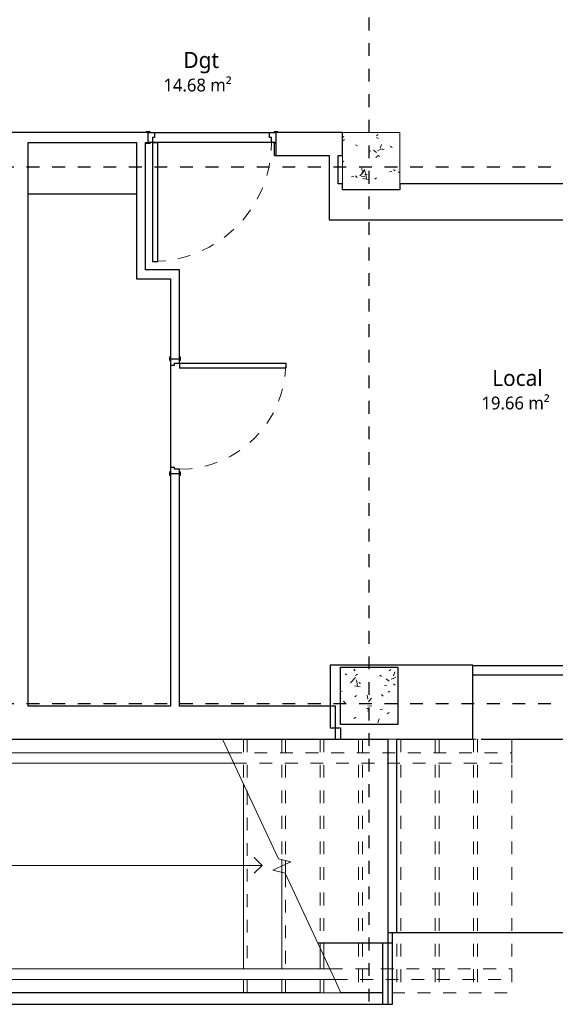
# Model space of a CAD drawing. Header units: metres. Extents: x -27.7 to 32.8, y -37.3 to -3.8.
# Tile 4 of 10: x 0.2 to 4.4, y -22.2 to -14.5. Entities that reach past the tile are written whole.
import ezdxf

# ---------------------------------------------------------------- set-up
doc = ezdxf.new("R2010")
doc.units = ezdxf.units.M
doc.linetypes.add('Ligne de quadrillage', pattern=[0.022225, 0.0127, -0.003175, 0.003175, -0.003175])
doc.linetypes.add('Tiret', pattern=[0.0025, 0.00125, -0.00125])
for name, color, linetype, lineweight in [('A-AREA-IDEN', 250, 'Continuous', 30), ('A-DOOR', 250, 'Continuous', 25), ('A-DOOR-FRAM', 250, 'Continuous', 25), ('A-FLOR', 250, 'Continuous', 25), ('A-FLOR-HRAL', 250, 'Continuous', 18), ('I-WALL', 250, 'Continuous', 25), ('S-COLS', 250, 'Continuous', 18), ('S-GRID', 250, 'Continuous', 30), ('S-STRS', 250, 'Continuous', 18), ('S-STRS-ANNO', 250, 'Continuous', 18), ('S-STRS-MBND', 250, 'Tiret', 18)]:
    doc.layers.add(name, color=color, linetype=linetype, lineweight=lineweight)
doc.styles.add('Trebuchet MS', font='trebuc.ttf', dxfattribs={"height": 0.125})
doc.styles.add('Trebuchet MS_2', font='trebuc.ttf', dxfattribs={"height": 0.1})
pattern_1 = [(50, (0, 0), (0.3647987, -0.031967), [0.038, -0.419]), (355, (0, 0), (-0.070921, 0.382637), [0.03, -0.335]), (100.451, (0.03, -0.003), (0.294358, 0.350205), [0.032, -0.356]), (46.184, (0, 0.102), (0.542072, -0.083569), [0.057, -0.629]), (96.636, (0.045, 0.095), (0.474956, 0.495204), [0.049, -0.534]), (351.184, (0, 0.102), (0.47449, 0.495128), [0.046, -0.503]), (21, (0.051, 0.076), (0.3035623, -0.204817), [0.038, -0.419]), (326, (0.051, 0.076), (0.1234774, 0.369045), [0.03, -0.335]), (71.451, (0.076, 0.059), (0.427234, 0.1635883), [0.032, -0.356]), (37.5, (0, 0), (0.0065432, 0.1688822), [0.017, -0.314, 0.017, -0.324, -0.337]), (37.5, (0, 0), (0.0065432, 0.1688822), [-0.672, 0.017, -0.32]), (7.5, (0, 0), (0.1340145, 0.2002052), [0.017, -0.177, 0.017, -0.307, -0.128]), (7.5, (0, 0), (0.1340145, 0.2002052), [-0.518, 0.017, -0.112]), (327.5, (-0.113, 0), (0.2712697, -0.0115642), [0.017, -0.11, 0.017, -0.379, -0.526]), (327.5, (-0.113, 0), (0.2712697, -0.0115642), [-0.523, 0.017, -0.509]), (317.5, (-0.164, 0), (0.2964495, 0.0511634), [0.017, -0.148, 0.017, -0.246, -0.373]), (317.5, (-0.164, 0), (0.2964495, 0.0511634), [-0.428, 0.017, -0.357])]

# ---------------------------------------------------------------- blocks, each defined once
blk = doc.blocks.new('Type de main courante - Main courante_Interne_-V1-Demi-niveau')
at = {"layer": 'A-FLOR-HRAL'}
for p, q in [((-2.0195, -20.2003), (-2.0195, -20.2009)), ((-2.0195, -20.2003), (1.8739, -20.2003)), ((1.9118, -20.2815), (1.8739, -20.2003)), ((-2.0195, -20.2809), (-2.0195, -20.2815)), ((-2.0195, -20.2815), (1.9118, -20.2815))]:
    blk.add_line(p, q, dxfattribs=at)
at = {"layer": 'A-FLOR-HRAL', "linetype": 'Tiret'}
for p, q in [((1.8739, -20.2003), (4.0874, -20.2003)), ((4.0874, -20.2003), (4.0874, -20.2815)), ((1.9118, -20.2815), (4.0874, -20.2815))]:
    blk.add_line(p, q, dxfattribs=at)
blk = doc.blocks.new('Type de main courante - Main courante_Interne_-V2-Demi-niveau')
at = {"layer": 'A-FLOR-HRAL'}
for p, q in [((-2.0195, -21.8926), (-2.0195, -21.8932)), ((-2.0195, -21.8926), (2.663, -21.8926)), ((2.7009, -21.9738), (2.663, -21.8926)), ((-2.0195, -21.9732), (-2.0195, -21.9738)), ((-2.0195, -21.9738), (2.7009, -21.9738))]:
    blk.add_line(p, q, dxfattribs=at)
at = {"layer": 'A-FLOR-HRAL', "linetype": 'Tiret'}
for p, q in [((2.663, -21.8926), (4.0874, -21.8926)), ((4.0874, -21.8926), (4.0874, -21.9738)), ((2.7009, -21.9738), (4.0874, -21.9738))]:
    blk.add_line(p, q, dxfattribs=at)
blk = doc.blocks.new('Int_ Simple - 0_93x1_87-493741-Demi-niveau')
at = {"layer": 'A-DOOR'}
for p, q in [((0.43, 0.97), (0.39, 0.97)), ((0.39, 0.97), (0.39, 0.04)), ((0.43, 0.04), (0.43, 0.97)), ((0.43, 0.04), (0.39, 0.04))]:
    blk.add_line(p, q, dxfattribs=at)
at = {"layer": 'A-DOOR', "lineweight": 35}
for p, q in [((-0.535, 0.045), (-0.52, 0.045)), ((-0.52, 0.04), (-0.535, 0.04)), ((-0.52, 0.045), (-0.52, 0.04)), ((0.45, 0.04), (0.45, 0.045)), ((0.45, 0.045), (0.48, 0.045)), ((0.465, 0.04), (0.45, 0.04)), ((0.48, 0.045), (0.48, 0.04)), ((-0.55, -0.045), (-0.55, -0.04)), ((-0.52, -0.045), (-0.55, -0.045)), ((-0.535, -0.04), (-0.52, -0.04)), ((-0.52, -0.04), (-0.52, -0.045)), ((0.45, -0.045), (0.45, -0.04)), ((0.45, -0.04), (0.465, -0.04)), ((0.48, -0.045), (0.45, -0.045)), ((0.48, -0.04), (0.48, -0.045))]:
    blk.add_line(p, q, dxfattribs=at)
at = {"layer": 'A-DOOR', "linetype": 'Tiret', "lineweight": 18}
blk.add_arc((0.43, 0.04), 0.93, 90, 180, dxfattribs=at)
at = {"layer": 'A-DOOR-FRAM'}
for p, q in [((-0.535, 0.04), (-0.5, 0.04)), ((-0.5, 0.04), (-0.5, 0)), ((0.43, 0.04), (0.465, 0.04)), ((0.43, 0), (0.43, 0.04)), ((-0.485, -0.04), (-0.535, -0.04)), ((-0.5, 0), (-0.485, 0)), ((-0.485, 0), (-0.485, -0.04)), ((0.415, 0), (0.43, 0)), ((0.415, -0.04), (0.415, 0)), ((0.465, -0.04), (0.415, -0.04))]:
    blk.add_line(p, q, dxfattribs=at)
blk = doc.blocks.new('Int_ Simple - 0_83x1_87-494175-Demi-niveau')
at = {"layer": 'A-DOOR', "lineweight": 35}
for p, q in [((-0.47, 0.04), (-0.5, 0.04)), ((-0.5, 0.04), (-0.5, 0.035)), ((-0.485, 0.035), (-0.47, 0.035)), ((-0.47, 0.035), (-0.47, 0.04)), ((0.43, 0.04), (0.4, 0.04)), ((0.4, 0.04), (0.4, 0.035)), ((0.4, 0.035), (0.415, 0.035)), ((0.43, 0.035), (0.43, 0.04)), ((-0.5, -0.035), (-0.5, -0.04)), ((-0.5, -0.04), (-0.47, -0.04)), ((-0.47, -0.035), (-0.485, -0.035)), ((-0.47, -0.04), (-0.47, -0.035)), ((0.415, -0.035), (0.4, -0.035)), ((0.4, -0.035), (0.4, -0.04)), ((0.4, -0.04), (0.43, -0.04)), ((0.43, -0.04), (0.43, -0.035))]:
    blk.add_line(p, q, dxfattribs=at)
at = {"layer": 'A-DOOR'}
for p, q in [((0.38, -0.035), (0.34, -0.035)), ((0.34, -0.865), (0.34, -0.035)), ((0.38, -0.035), (0.38, -0.865)), ((0.38, -0.865), (0.34, -0.865))]:
    blk.add_line(p, q, dxfattribs=at)
at = {"layer": 'A-DOOR', "linetype": 'Tiret', "lineweight": 18}
blk.add_arc((0.38, -0.035), 0.83, 180, 270, dxfattribs=at)
at = {"layer": 'A-DOOR-FRAM'}
for p, q in [((-0.435, 0.035), (-0.485, 0.035)), ((-0.45, -0.035), (-0.45, 0.005)), ((-0.45, 0.005), (-0.435, 0.005)), ((-0.435, 0.005), (-0.435, 0.035)), ((0.415, 0.035), (0.365, 0.035)), ((0.365, 0.035), (0.365, 0.005)), ((0.365, 0.005), (0.38, 0.005)), ((0.38, 0.005), (0.38, -0.035)), ((-0.485, -0.035), (-0.45, -0.035)), ((0.38, -0.035), (0.415, -0.035))]:
    blk.add_line(p, q, dxfattribs=at)

msp = doc.modelspace()

# ---------------------------------------------------------------- hatches: boundary and pattern name
at = {"layer": 'S-COLS'}
h = msp.add_hatch(dxfattribs=at)
h.set_pattern_fill('FP_1', color=256, style=0, pattern_type=2)
h.set_pattern_definition(pattern_1)
h.paths.add_polyline_path([(3.2113, -15.7957), (3.2113, -15.3457), (2.7613, -15.3457), (2.7613, -15.7957)])
h = msp.add_hatch(dxfattribs=at)
h.set_pattern_fill('FP_1', color=256, style=0, pattern_type=2)
h.set_pattern_definition(pattern_1)
h.paths.add_polyline_path([(3.1962, -19.9795), (3.1962, -19.5295), (2.7462, -19.5295), (2.7462, -19.9795)])

# ---------------------------------------------------------------- linework, layer by layer
at = {"layer": 'A-FLOR'}
for p, q in [((0.3023, -15.8257), (1.1518, -15.8257)), ((1.4178, -17.1669), (1.4178, -17.9669)), ((2.7062, -20.0949), (2.7462, -20.0949)), ((3.8462, -20.0949), (6.9769, -20.0949))]:
    msp.add_line(p, q, dxfattribs=at)
at = {"layer": 'I-WALL'}
for p, q in [((1.242, -15.3457), (0.1408, -15.3457)), ((1.242, -15.4257), (1.242, -15.3457)), ((1.292, -15.3457), (2.192, -15.3457)), ((2.7613, -15.3457), (2.242, -15.3457)), ((2.242, -15.3457), (2.242, -15.5257)), ((2.7613, -15.5257), (2.7613, -15.3457)), ((0.3023, -15.4257), (1.1518, -15.4257)), ((0.3023, -19.8349), (0.3023, -15.4257)), ((1.1518, -15.4257), (1.1518, -16.4919)), ((1.2218, -15.4257), (1.242, -15.4257)), ((1.2218, -16.4219), (1.2218, -15.4257)), ((2.207, -15.4257), (1.277, -15.4257)), ((2.23, -15.5257), (2.23, -15.4307)), ((2.23, -15.5257), (2.6586, -15.5257)), ((2.6586, -15.5257), (2.6586, -16.0291)), ((2.7286, -15.7491), (2.7286, -15.5257)), ((2.7286, -15.5257), (2.7613, -15.5257)), ((2.7613, -15.7491), (2.7286, -15.7491)), ((2.7613, -15.7957), (2.7613, -15.7491)), ((3.2113, -15.7957), (2.7613, -15.7957)), ((6.9036, -15.7491), (3.2113, -15.7491)), ((3.2113, -15.7491), (3.2113, -15.7957)), ((2.6586, -16.0291), (6.9326, -16.0291)), ((1.4878, -16.4219), (1.2218, -16.4219)), ((1.4878, -17.1169), (1.4878, -16.4219)), ((1.1518, -16.4919), (1.4178, -16.4919)), ((1.4178, -16.4919), (1.4178, -17.1169)), ((1.4178, -17.1169), (1.4878, -17.1169)), ((1.4878, -18.0169), (1.4178, -18.0169)), ((1.4178, -18.0169), (1.4178, -19.8349)), ((1.4878, -19.8349), (1.4878, -18.0169)), ((3.7826, -19.5149), (2.6662, -19.5149)), ((2.6662, -19.5149), (2.6662, -20.0049)), ((2.7462, -19.5295), (3.1962, -19.5295)), ((2.7462, -19.9795), (2.7462, -19.5295)), ((3.1962, -19.5295), (3.1962, -19.9795)), ((3.7826, -20.0949), (3.7826, -19.5149)), ((5.9357, -19.5213), (3.7826, -19.5213)), ((3.7826, -19.5913), (5.9706, -19.5913)), ((1.4178, -19.8349), (0.3023, -19.8349)), ((2.7062, -19.8349), (1.4878, -19.8349)), ((2.7062, -20.0949), (2.7062, -19.8349)), ((2.6662, -20.0049), (2.7462, -20.0049)), ((3.1962, -19.9795), (2.7462, -19.9795)), ((2.7462, -20.0049), (2.7462, -20.0949)), ((-3.9669, -20.0949), (2.7062, -20.0949)), ((2.7462, -20.0949), (3.1178, -20.0949)), ((3.1178, -20.0949), (3.1178, -22.1704)), ((3.1878, -20.0949), (3.7826, -20.0949)), ((3.1878, -21.6104), (3.1878, -20.0949)), ((6.9769, -21.6104), (3.1178, -21.6104)), ((3.1528, -22.1692), (3.1528, -21.6104)), ((2.5682, -21.6892), (3.1528, -21.6892)), ((3.0743, -21.6892), (3.0743, -22.1692)), ((2.5874, -22.0792), (-2.2335, -22.0792)), ((3.0743, -22.0792), (2.7501, -22.0792)), ((-2.2335, -22.1692), (3.1528, -22.1692))]:
    msp.add_line(p, q, dxfattribs=at)
at = {"layer": 'S-COLS'}
for p, q in [((3.2113, -15.3457), (2.7613, -15.3457)), ((2.7613, -15.3457), (2.7613, -15.7491)), ((3.2113, -15.7491), (3.2113, -15.3457)), ((2.7613, -15.7491), (2.7613, -15.7957)), ((2.7613, -15.7957), (3.2113, -15.7957)), ((3.2113, -15.7957), (3.2113, -15.7491)), ((3.1962, -19.5295), (2.7462, -19.5295)), ((2.7462, -19.5295), (2.7462, -19.9795)), ((3.1962, -19.9795), (3.1962, -19.5295)), ((2.7462, -19.9795), (3.1962, -19.9795))]:
    msp.add_line(p, q, dxfattribs=at)
at = {"layer": 'S-GRID', "linetype": 'Ligne de quadrillage'}
for p, q in [((2.9712, -37.3469), (2.9712, -4.4509)), ((-21.5083, -15.6159), (32.1236, -15.6159)), ((-21.5083, -19.8159), (32.1236, -19.8159))]:
    msp.add_line(p, q, dxfattribs=at)
at = {"layer": 'S-STRS'}
for p, q in [((1.9874, -20.4437), (1.9874, -21.8926)), ((2.2874, -21.0368), (2.2874, -21.0871)), ((2.2874, -21.1373), (2.2874, -21.8926)), ((2.5874, -21.7304), (2.5874, -21.8926)), ((1.9874, -21.9738), (1.9874, -22.0792)), ((2.2874, -21.9738), (2.2874, -22.0792)), ((2.5874, -21.9738), (2.5874, -22.0792)), ((2.5874, -22.0792), (2.7501, -22.0792))]:
    msp.add_line(p, q, dxfattribs=at)
at = {"layer": 'S-STRS', "linetype": 'Tiret'}
for p, q in [((2.0174, -20.508), (2.0174, -21.8926)), ((2.3174, -21.0441), (2.3174, -21.0731)), ((2.3174, -21.1514), (2.3174, -21.8926)), ((2.6174, -21.7948), (2.6174, -21.8926)), ((2.0174, -21.9738), (2.0174, -22.0792)), ((2.3174, -21.9738), (2.3174, -22.0792)), ((2.6174, -21.9738), (2.6174, -22.0792))]:
    msp.add_line(p, q, dxfattribs=at)
at = {"layer": 'S-STRS-ANNO'}
for p, q in [((2.1348, -21.0816), (2.0723, -21.0191)), ((0.091, -21.0816), (1.9874, -21.0816)), ((1.9874, -21.0816), (2.1348, -21.0816)), ((2.1348, -21.0816), (2.0723, -21.1441))]:
    msp.add_line(p, q, dxfattribs=at)
at = {"layer": 'S-STRS-MBND', "linetype": 'Continuous'}
for p, q in [((2.261, -21.0304), (1.8248, -20.0949)), ((2.3582, -21.054), (2.261, -21.0304)), ((2.2166, -21.1201), (2.3582, -21.054)), ((2.3138, -21.1437), (2.2166, -21.1201)), ((2.663, -21.8926), (2.3138, -21.1437)), ((2.7501, -22.0792), (2.7009, -21.9738))]:
    msp.add_line(p, q, dxfattribs=at)
at = {"layer": 'S-STRS-MBND'}
for p, q in [((1.9087, -20.0949), (4.0874, -20.0949)), ((1.9874, -20.0949), (1.9874, -20.4437)), ((2.0174, -20.0949), (2.0174, -20.508)), ((2.2874, -20.0949), (2.2874, -21.0368)), ((2.3174, -20.0949), (2.3174, -21.0441)), ((2.5874, -20.0949), (2.5874, -21.7304)), ((2.6174, -20.0949), (2.6174, -21.7948)), ((2.8874, -20.0949), (2.8874, -22.0792)), ((2.9174, -20.0949), (2.9174, -22.0792)), ((3.1874, -20.0949), (3.1874, -22.0792)), ((3.2174, -20.0949), (3.2174, -22.0792)), ((3.4874, -20.0949), (3.4874, -22.0792)), ((3.5174, -20.0949), (3.5174, -22.0792)), ((3.7874, -20.0949), (3.7874, -22.0792)), ((3.8174, -20.0949), (3.8174, -22.0792)), ((4.0874, -20.0949), (4.0874, -22.0792)), ((2.2874, -21.0871), (2.2874, -21.1373)), ((2.3174, -21.0731), (2.3174, -21.1514)), ((2.7501, -22.0792), (4.0874, -22.0792))]:
    msp.add_line(p, q, dxfattribs=at)

# ---------------------------------------------------------------- block references
at = {"layer": 'A-DOOR'}
for name, p, rotation in [('Int_ Simple - 0_93x1_87-493741-Demi-niveau', (1.707, -15.3857), 180), ('Int_ Simple - 0_83x1_87-494175-Demi-niveau', (1.4528, -17.5319), 89.99999999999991)]:
    msp.add_blockref(name, p, dxfattribs=dict(at, rotation=rotation))
at = {"layer": 'A-FLOR-HRAL'}
for name in ['Type de main courante - Main courante_Interne_-V1-Demi-niveau', 'Type de main courante - Main courante_Interne_-V2-Demi-niveau']:
    msp.add_blockref(name, (0, 0), dxfattribs=at)

# ---------------------------------------------------------------- texts
at = {"layer": 'A-AREA-IDEN', "attachment_point": 1}
for s, insert, char_height, width, style in [('Dgt', (1.5181, -14.7166), 0.125, 0.324683, 'Trebuchet MS'), ('14.68 m²', (1.3611, -14.9251), 0.1, 0.705485, 'Trebuchet MS_2'), ('Local', (3.9328, -17.205), 0.125, 0.501055, 'Trebuchet MS'), ('19.66 m²', (3.8486, -17.4135), 0.1, 0.705485, 'Trebuchet MS_2')]:
    msp.add_mtext(s, dxfattribs=dict(at, insert=insert, char_height=char_height, width=width, style=style))

doc.saveas('drawing.dxf')
